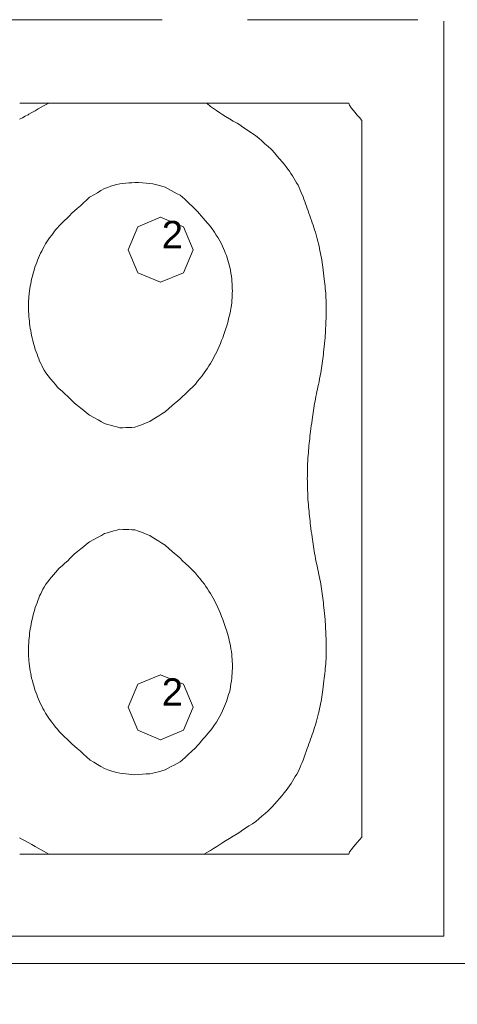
# Model space of a CAD drawing. Header units: millimetres. Extents: x -3350 to 1628655, y -3400 to 242269.
# Tile 69 of 73: x 1555339 to 1556943, y 33023 to 36628. Entities that reach past the tile are written whole.
import ezdxf
from ezdxf.xclip import XClip

# ---------------------------------------------------------------- set-up
doc = ezdxf.new("R2010")
doc.units = ezdxf.units.MM
doc.header["$MEASUREMENT"] = 0
doc.header["$XCLIPFRAME"] = 0
doc.linetypes.add('B0402', pattern=[937.5, 625, -312.5])
for name, color, linetype in [('19077_E_2-04_2_0', 7, 'Continuous'), ('19077_E_2-04_2_DLXLUMEX', 7, 'Continuous'), ('19077_E_2-04_2_New_0', 7, 'Continuous'), ('19077_E_2-04_2_New_DLXISO', 7, 'Continuous'), ('19077_E_2-04_2_New_DLXLUM', 7, 'Continuous')]:
    doc.layers.add(name, color=color, linetype=linetype)
doc.styles.add('GENERATED_STYLE_1', font='txt')

# ---------------------------------------------------------------- blocks, each defined once
blk = doc.blocks.new('Drawing_1_2', base_point=(1545683.5, -2338.8))
at = {"layer": '19077_E_2-04_2_New_0', "color": 6, "linetype": 'Continuous', "lineweight": 0}
for p, q in [((1556893.3, 33272.5), (1556893.3, 36622.5)), ((1556893.3, 36622.5), (1556893.3, 33272.5)), ((1556893.3, 36622.5), (1556893.3, 33272.5)), ((1556893.3, 33272.5), (1556893.3, 36622.5)), ((1556893.3, 36622.5), (1556893.3, 33272.5)), ((1556893.3, 36622.5), (1556893.3, 33272.5)), ((1556893.3, 33272.5), (1556893.3, 36622.5)), ((1556893.3, 33272.5), (1552743.3, 33272.5)), ((1552743.3, 33272.5), (1556893.3, 33272.5)), ((1556893.3, 33272.5), (1552743.3, 33272.5)), ((1556893.3, 33272.5), (1552743.3, 33272.5)), ((1552743.3, 33272.5), (1556893.3, 33272.5)), ((1556893.3, 33272.5), (1552743.3, 33272.5)), ((1552743.3, 33272.5), (1556893.3, 33272.5)), ((1556893.3, 33272.5), (1556893.4, 33272.5)), ((1556893.3, 33272.5), (1556893.4, 33272.5)), ((1556893.3, 33272.5), (1556893.4, 33272.5)), ((1556893.3, 33272.5), (1556893.4, 33272.5)), ((1552743.3, 33172.5), (1557893.3, 33172.5)), ((1557893.3, 33172.5), (1552743.3, 33172.5)), ((1552743.3, 33172.5), (1557893.3, 33172.5)), ((1557893.3, 33172.5), (1552743.3, 33172.5)), ((1552743.3, 33172.5), (1557893.3, 33172.5)), ((1557893.3, 33172.5), (1552743.3, 33172.5))]:
    blk.add_line(p, q, dxfattribs=at)
at = {"layer": '19077_E_2-04_2_New_DLXISO', "color": 2, "linetype": 'Continuous', "lineweight": 0, "flags": 128}
blk.add_lwpolyline([(1555339, 33572.5), (1555350.8, 33572.5), (1555362.6, 33572.5), (1555374.5, 33572.5), (1555386.3, 33572.5), (1555398.1, 33572.5), (1555410, 33572.5), (1555421.8, 33572.5), (1555433.6, 33572.5), (1555445.5, 33572.5), (1555457.3, 33572.5), (1555469.1, 33572.5), (1555481, 33572.5), (1555492.8, 33572.5), (1555504.6, 33572.5), (1555516.5, 33572.5), (1555528.3, 33572.5), (1555540.1, 33572.5), (1555552, 33572.5), (1555563.8, 33572.5), (1555575.6, 33572.5), (1555587.5, 33572.5), (1555599.3, 33572.5), (1555611.1, 33572.5), (1555623, 33572.5), (1555634.8, 33572.5), (1555646.6, 33572.5), (1555658.5, 33572.5), (1555670.3, 33572.5), (1555682.1, 33572.5), (1555694, 33572.5), (1555705.8, 33572.5), (1555717.6, 33572.5), (1555729.5, 33572.5), (1555741.3, 33572.5), (1555753.1, 33572.5), (1555765, 33572.5), (1555776.8, 33572.5), (1555788.6, 33572.5), (1555800.5, 33572.5), (1555812.3, 33572.5), (1555824.1, 33572.5), (1555836, 33572.5), (1555847.8, 33572.5), (1555859.6, 33572.5), (1555871.5, 33572.5), (1555883.3, 33572.5), (1555895.1, 33572.5), (1555907, 33572.5), (1555918.8, 33572.5), (1555930.6, 33572.5), (1555942.5, 33572.5), (1555954.3, 33572.5), (1555966.1, 33572.5), (1555978, 33572.5), (1555989.8, 33572.5), (1556001.6, 33572.5), (1556013.5, 33572.5), (1556025.3, 33572.5), (1556037.1, 33572.5), (1556049, 33572.5), (1556060.8, 33572.5), (1556072.6, 33572.5), (1556084.5, 33572.5), (1556096.3, 33572.5), (1556108.1, 33572.5), (1556120, 33572.5), (1556131.8, 33572.5), (1556143.6, 33572.5), (1556155.5, 33572.5), (1556167.3, 33572.5), (1556179.1, 33572.5), (1556191, 33572.5), (1556202.8, 33572.5), (1556214.6, 33572.5), (1556226.5, 33572.5), (1556238.3, 33572.5), (1556250.1, 33572.5), (1556262, 33572.5), (1556273.8, 33572.5), (1556285.6, 33572.5), (1556297.5, 33572.5), (1556309.3, 33572.5), (1556321.2, 33572.5), (1556333, 33572.5), (1556344.8, 33572.5), (1556356.7, 33572.5), (1556368.5, 33572.5), (1556380.3, 33572.5), (1556392.2, 33572.5), (1556404, 33572.5), (1556415.8, 33572.5), (1556427.7, 33572.5), (1556439.5, 33572.5), (1556451.3, 33572.5), (1556463.2, 33572.5), (1556475, 33572.5), (1556486.8, 33572.5), (1556498.7, 33572.5), (1556510.5, 33572.5), (1556522.3, 33572.5), (1556534.2, 33572.5), (1556546, 33572.5), (1556547.9, 33581.1), (1556554.9, 33589.7), (1556561.8, 33598.3), (1556568.7, 33606.9), (1556575.7, 33615.5), (1556593.3, 33634.1), (1556593.3, 33636.7), (1556593.3, 33646.3), (1556593.3, 33658.5), (1556593.3, 33667.1), (1556593.3, 33675.7), (1556593.3, 33684.3), (1556593.3, 33692.9), (1556593.3, 33701.5), (1556593.3, 33710), (1556593.3, 33718.6), (1556593.3, 33727.2), (1556593.3, 33735.8), (1556593.3, 33744.4), (1556593.3, 33755.2), (1556593.3, 33765.9), (1556593.3, 33776.6), (1556593.3, 33787.4), (1556593.3, 33796), (1556593.3, 33804.6), (1556593.3, 33813.2), (1556593.3, 33821.8), (1556593.3, 33830.4), (1556593.3, 33839), (1556593.3, 33847.5), (1556593.3, 33856.1), (1556593.3, 33864.7), (1556593.3, 33873.3), (1556593.3, 33881.9), (1556593.3, 33890.5), (1556593.3, 33899.1), (1556593.3, 33907.7), (1556593.3, 33916.3), (1556593.3, 33927), (1556593.3, 33937.8), (1556593.3, 33948.5), (1556593.3, 33959.3), (1556593.3, 33967.9), (1556593.3, 33976.5), (1556593.3, 33985), (1556593.3, 33993.6), (1556593.3, 34002.2), (1556593.3, 34010.8), (1556593.3, 34019.4), (1556593.3, 34028), (1556593.3, 34036.6), (1556593.3, 34045.2), (1556593.3, 34055.9), (1556593.3, 34066.7), (1556593.3, 34077.4), (1556593.3, 34088.2), (1556593.3, 34096.8), (1556593.3, 34105.4), (1556593.3, 34114), (1556593.3, 34122.5), (1556593.3, 34131.1), (1556593.3, 34139.7), (1556593.3, 34148.3), (1556593.3, 34156.9), (1556593.3, 34165.5), (1556593.3, 34174.1), (1556593.3, 34184.8), (1556593.3, 34195.6), (1556593.3, 34206.3), (1556593.3, 34217.1), (1556593.3, 34225.7), (1556593.3, 34234.3), (1556593.3, 34242.9), (1556593.3, 34251.5), (1556593.3, 34260), (1556593.3, 34268.6), (1556593.3, 34277.2), (1556593.3, 34285.8), (1556593.3, 34294.4), (1556593.3, 34303), (1556593.3, 34313.8), (1556593.3, 34324.5), (1556593.3, 34335.2), (1556593.3, 34346), (1556593.3, 34354.6), (1556593.3, 34363.2), (1556593.3, 34371.8), (1556593.3, 34380.4), (1556593.3, 34389), (1556593.3, 34397.5), (1556593.3, 34406.1), (1556593.3, 34414.7), (1556593.3, 34423.3), (1556593.3, 34431.9), (1556593.3, 34442.7), (1556593.3, 34453.4), (1556593.3, 34464.1), (1556593.3, 34474.9), (1556593.3, 34483.5), (1556593.3, 34492.1), (1556593.3, 34500.7), (1556593.3, 34509.3), (1556593.3, 34517.9), (1556593.3, 34526.5), (1556593.3, 34535), (1556593.3, 34543.6), (1556593.3, 34552.2), (1556593.3, 34560.8), (1556593.3, 34569.4), (1556593.3, 34578), (1556593.3, 34586.6), (1556593.3, 34595.2), (1556593.3, 34603.8), (1556593.3, 34614.5), (1556593.3, 34625.3), (1556593.3, 34636), (1556593.3, 34646.8), (1556593.3, 34655.4), (1556593.3, 34664), (1556593.3, 34672.5), (1556593.3, 34681.1), (1556593.3, 34689.7), (1556593.3, 34698.3), (1556593.3, 34706.9), (1556593.3, 34715.5), (1556593.3, 34724.1), (1556593.3, 34732.7), (1556593.3, 34743.4), (1556593.3, 34754.2), (1556593.3, 34764.9), (1556593.3, 34775.7), (1556593.3, 34784.3), (1556593.3, 34792.9), (1556593.3, 34801.5), (1556593.3, 34810), (1556593.3, 34818.6), (1556593.3, 34827.2), (1556593.3, 34835.8), (1556593.3, 34844.4), (1556593.3, 34853), (1556593.3, 34861.6), (1556593.3, 34872.3), (1556593.3, 34883.1), (1556593.3, 34893.8), (1556593.3, 34904.6), (1556593.3, 34913.2), (1556593.3, 34921.8), (1556593.3, 34930.4), (1556593.3, 34939), (1556593.3, 34947.5), (1556593.3, 34956.1), (1556593.3, 34964.7), (1556593.3, 34973.3), (1556593.3, 34981.9), (1556593.3, 34990.5), (1556593.3, 35001.3), (1556593.3, 35012), (1556593.3, 35022.7), (1556593.3, 35033.5), (1556593.3, 35042.1), (1556593.3, 35050.7), (1556593.3, 35059.3), (1556593.3, 35067.9), (1556593.3, 35076.5), (1556593.3, 35085), (1556593.3, 35093.6), (1556593.3, 35102.2), (1556593.3, 35110.8), (1556593.3, 35119.4), (1556593.3, 35130.2), (1556593.3, 35140.9), (1556593.3, 35151.6), (1556593.3, 35162.4), (1556593.3, 35171), (1556593.3, 35179.6), (1556593.3, 35188.2), (1556593.3, 35196.8), (1556593.3, 35205.4), (1556593.3, 35214), (1556593.3, 35222.5), (1556593.3, 35231.1), (1556593.3, 35239.7), (1556593.3, 35248.3), (1556593.3, 35256.9), (1556593.3, 35265.5), (1556593.3, 35274.1), (1556593.3, 35282.7), (1556593.3, 35291.3), (1556593.3, 35302), (1556593.3, 35312.8), (1556593.3, 35323.5), (1556593.3, 35334.3), (1556593.3, 35342.9), (1556593.3, 35351.5), (1556593.3, 35360), (1556593.3, 35368.6), (1556593.3, 35377.2), (1556593.3, 35385.8), (1556593.3, 35394.4), (1556593.3, 35403), (1556593.3, 35411.6), (1556593.3, 35420.2), (1556593.3, 35430.9), (1556593.3, 35441.7), (1556593.3, 35452.4), (1556593.3, 35463.2), (1556593.3, 35471.8), (1556593.3, 35480.4), (1556593.3, 35489), (1556593.3, 35497.5), (1556593.3, 35506.1), (1556593.3, 35514.7), (1556593.3, 35523.3), (1556593.3, 35531.9), (1556593.3, 35540.5), (1556593.3, 35549.1), (1556593.3, 35559.8), (1556593.3, 35570.6), (1556593.3, 35581.3), (1556593.3, 35592.1), (1556593.3, 35600.7), (1556593.3, 35609.3), (1556593.3, 35617.9), (1556593.3, 35626.5), (1556593.3, 35635), (1556593.3, 35643.6), (1556593.3, 35652.2), (1556593.3, 35660.8), (1556593.3, 35669.4), (1556593.3, 35678), (1556593.3, 35688.8), (1556593.3, 35699.5), (1556593.3, 35710.2), (1556593.3, 35721), (1556593.3, 35729.6), (1556593.3, 35738.2), (1556593.3, 35746.8), (1556593.3, 35755.4), (1556593.3, 35764), (1556593.3, 35772.5), (1556593.3, 35781.1), (1556593.3, 35789.7), (1556593.3, 35798.3), (1556593.3, 35806.9), (1556593.3, 35817.7), (1556593.3, 35828.4), (1556593.3, 35839.1), (1556593.3, 35849.9), (1556593.3, 35858.5), (1556593.3, 35867.1), (1556593.3, 35875.7), (1556593.3, 35884.3), (1556593.3, 35892.9), (1556593.3, 35901.5), (1556593.3, 35910), (1556593.3, 35918.6), (1556593.3, 35927.2), (1556593.3, 35935.8), (1556593.3, 35944.4), (1556593.3, 35953), (1556593.3, 35961.6), (1556593.3, 35970.2), (1556593.3, 35978.8), (1556593.3, 35989.5), (1556593.3, 36000.3), (1556593.3, 36011), (1556593.3, 36021.8), (1556593.3, 36030.4), (1556593.3, 36039), (1556593.3, 36047.5), (1556593.3, 36056.1), (1556593.3, 36064.7), (1556593.3, 36073.3), (1556593.3, 36081.9), (1556593.3, 36090.5), (1556593.3, 36099.1), (1556593.3, 36107.7), (1556593.3, 36118.4), (1556593.3, 36129.2), (1556593.3, 36139.9), (1556593.3, 36150.7), (1556593.3, 36159.3), (1556593.3, 36167.9), (1556593.3, 36176.5), (1556593.3, 36185), (1556593.3, 36193.6), (1556593.3, 36202.2), (1556593.3, 36210.8), (1556593.3, 36219.4), (1556593.3, 36228), (1556593.3, 36236.6), (1556593.3, 36248.6), (1556593.3, 36258.4), (1556584.3, 36270), (1556575.2, 36279.6), (1556568.3, 36288.2), (1556561.4, 36296.8), (1556554.4, 36305.4), (1556547.5, 36314), (1556546, 36322.5), (1556534.1, 36322.5), (1556522.3, 36322.5), (1556510.5, 36322.5), (1556498.6, 36322.5), (1556486.8, 36322.5), (1556475, 36322.5), (1556463.1, 36322.5), (1556451.3, 36322.5), (1556439.5, 36322.5), (1556427.6, 36322.5), (1556415.8, 36322.5), (1556404, 36322.5), (1556392.1, 36322.5), (1556380.3, 36322.5), (1556368.5, 36322.5), (1556356.6, 36322.5), (1556344.8, 36322.5), (1556333, 36322.5), (1556321.1, 36322.5), (1556309.3, 36322.5), (1556297.5, 36322.5), (1556285.6, 36322.5), (1556273.8, 36322.5), (1556262, 36322.5), (1556250.1, 36322.5), (1556238.3, 36322.5), (1556226.5, 36322.5), (1556214.6, 36322.5), (1556202.8, 36322.5), (1556191, 36322.5), (1556179.1, 36322.5), (1556167.3, 36322.5), (1556155.5, 36322.5), (1556143.6, 36322.5), (1556131.8, 36322.5), (1556120, 36322.5), (1556108.1, 36322.5), (1556096.3, 36322.5), (1556084.5, 36322.5), (1556072.6, 36322.5), (1556060.8, 36322.5), (1556049, 36322.5), (1556037.1, 36322.5), (1556025.3, 36322.5), (1556013.5, 36322.5), (1556001.6, 36322.5), (1555989.8, 36322.5), (1555978, 36322.5), (1555966.1, 36322.5), (1555954.3, 36322.5), (1555942.5, 36322.5), (1555930.6, 36322.5), (1555918.8, 36322.5), (1555907, 36322.5), (1555895.1, 36322.5), (1555883.3, 36322.5), (1555871.5, 36322.5), (1555859.6, 36322.5), (1555847.8, 36322.5), (1555836, 36322.5), (1555824.1, 36322.5), (1555812.3, 36322.5), (1555800.5, 36322.5), (1555788.6, 36322.5), (1555776.8, 36322.5), (1555765, 36322.5), (1555753.1, 36322.5), (1555741.3, 36322.5), (1555729.5, 36322.5), (1555717.6, 36322.5), (1555705.8, 36322.5), (1555694, 36322.5), (1555682.1, 36322.5), (1555670.3, 36322.5), (1555658.5, 36322.5), (1555646.6, 36322.5), (1555634.8, 36322.5), (1555623, 36322.5), (1555611.1, 36322.5), (1555599.3, 36322.5), (1555587.5, 36322.5), (1555575.6, 36322.5), (1555563.8, 36322.5), (1555552, 36322.5), (1555540.1, 36322.5), (1555528.3, 36322.5), (1555516.5, 36322.5), (1555504.6, 36322.5), (1555492.8, 36322.5), (1555481, 36322.5), (1555469.1, 36322.5), (1555457.3, 36322.5), (1555445.5, 36322.5), (1555433.6, 36322.5), (1555421.8, 36322.5), (1555410, 36322.5), (1555398.1, 36322.5), (1555386.3, 36322.5), (1555374.5, 36322.5), (1555362.6, 36322.5), (1555350.8, 36322.5), (1555339, 36322.5)], dxfattribs=at)
at = {"layer": '19077_E_2-04_2_New_DLXISO', "color": 5, "linetype": 'Continuous', "lineweight": 0, "flags": 128}
blk.add_lwpolyline([(1555338.4, 33631.7), (1555348.9, 33626.3), (1555359.3, 33620.9), (1555369.7, 33615.5), (1555373, 33613.6), (1555384.1, 33607.2), (1555395.2, 33600.8), (1555406.3, 33594.4), (1555417.4, 33588), (1555428.5, 33581.6), (1555445.5, 33572.5), (1555457.3, 33572.5), (1555469.1, 33572.5), (1555481, 33572.5), (1555492.8, 33572.5), (1555504.6, 33572.5), (1555516.5, 33572.5), (1555528.3, 33572.5), (1555540.1, 33572.5), (1555552, 33572.5), (1555563.8, 33572.5), (1555575.6, 33572.5), (1555587.5, 33572.5), (1555599.3, 33572.5), (1555611.1, 33572.5), (1555623, 33572.5), (1555634.8, 33572.5), (1555646.6, 33572.5), (1555658.5, 33572.5), (1555670.3, 33572.5), (1555682.1, 33572.5), (1555694, 33572.5), (1555705.8, 33572.5), (1555717.6, 33572.5), (1555729.5, 33572.5), (1555741.3, 33572.5), (1555753.1, 33572.5), (1555765, 33572.5), (1555776.8, 33572.5), (1555788.6, 33572.5), (1555800.5, 33572.5), (1555812.3, 33572.5), (1555824.1, 33572.5), (1555836, 33572.5), (1555847.8, 33572.5), (1555859.6, 33572.5), (1555871.5, 33572.5), (1555883.3, 33572.5), (1555895.1, 33572.5), (1555907, 33572.5), (1555918.8, 33572.5), (1555930.6, 33572.5), (1555942.5, 33572.5), (1555954.3, 33572.5), (1555966.1, 33572.5), (1555978, 33572.5), (1555989.8, 33572.5), (1556001.6, 33572.5), (1556013.5, 33572.5), (1556027.1, 33579.1), (1556038.6, 33585.6), (1556049.9, 33593), (1556061.2, 33600.5), (1556072.4, 33608), (1556083.7, 33615.5), (1556094.1, 33621.4), (1556108, 33629.9), (1556121.8, 33638.4), (1556135.7, 33646.9), (1556149.6, 33655.3), (1556153.9, 33658.5), (1556166.7, 33666.9), (1556179.5, 33675.4), (1556192.2, 33683.8), (1556205, 33692.2), (1556216.2, 33701.5), (1556227.3, 33711.4), (1556238.4, 33721.4), (1556249.4, 33731.4), (1556260.5, 33741.4), (1556263.5, 33744.4), (1556273, 33755.2), (1556282.4, 33765.9), (1556291.9, 33776.6), (1556301.4, 33787.4), (1556308.7, 33796.6), (1556316, 33805.9), (1556321.9, 33814), (1556327.9, 33822.2), (1556333.9, 33830.4), (1556339.1, 33839), (1556344.2, 33847.5), (1556349.4, 33856.1), (1556354.6, 33864.7), (1556359.8, 33873.3), (1556363.6, 33882.3), (1556367.5, 33891.2), (1556371.4, 33900.2), (1556374.8, 33908.2), (1556378.2, 33916.3), (1556381.9, 33927), (1556385.7, 33937.8), (1556389.4, 33948.5), (1556393.2, 33959.3), (1556396.3, 33967.9), (1556399.4, 33976.5), (1556402.5, 33985), (1556405.6, 33993.6), (1556408.7, 34002.2), (1556411.5, 34010.8), (1556414.4, 34019.4), (1556417.2, 34028), (1556420.1, 34036.6), (1556422.9, 34045.2), (1556426.9, 34059.8), (1556429.4, 34069.3), (1556432, 34078.7), (1556434.5, 34088.2), (1556436.3, 34096.8), (1556438.2, 34105.4), (1556440, 34114), (1556441.8, 34122.5), (1556443.6, 34131.1), (1556445, 34139.7), (1556446.3, 34148.3), (1556447.7, 34156.9), (1556449, 34165.5), (1556450.4, 34174.1), (1556451.7, 34184.8), (1556453, 34195.6), (1556454.3, 34206.3), (1556455.6, 34217.1), (1556456.5, 34225.7), (1556457.5, 34234.3), (1556458.4, 34242.9), (1556459.3, 34251.5), (1556460.3, 34260), (1556460.8, 34268.6), (1556461.4, 34277.2), (1556462, 34285.8), (1556462.5, 34294.4), (1556463.1, 34303), (1556463, 34313.8), (1556463, 34324.5), (1556462.9, 34335.2), (1556462.9, 34346), (1556462.5, 34354.6), (1556462.2, 34363.2), (1556461.9, 34371.8), (1556461.5, 34380.4), (1556461.2, 34389), (1556460.6, 34397.5), (1556460.1, 34406.1), (1556459.5, 34414.7), (1556459, 34423.3), (1556458.4, 34431.9), (1556457.4, 34442.7), (1556456.4, 34453.4), (1556455.3, 34464.1), (1556454.3, 34474.9), (1556453.3, 34483.5), (1556452.4, 34492.1), (1556451.4, 34500.7), (1556450.4, 34509.3), (1556449.4, 34517.9), (1556448.1, 34526.5), (1556446.8, 34535), (1556445.5, 34543.6), (1556444.2, 34552.2), (1556442.9, 34560.8), (1556441.2, 34569.4), (1556439.4, 34578), (1556437.6, 34586.6), (1556435.9, 34595.2), (1556434.1, 34603.8), (1556431.7, 34615), (1556429.3, 34626.2), (1556426.9, 34637.4), (1556424.8, 34646.8), (1556423.3, 34655.4), (1556421.8, 34664), (1556420.3, 34672.5), (1556418.8, 34681.1), (1556417.3, 34689.7), (1556416.1, 34698.3), (1556414.8, 34706.9), (1556413.5, 34715.5), (1556412.3, 34724.1), (1556411, 34732.7), (1556409.6, 34743.4), (1556408.1, 34754.2), (1556406.7, 34764.9), (1556405.2, 34775.7), (1556404.2, 34784.3), (1556403.3, 34792.9), (1556402.3, 34801.5), (1556401.3, 34810), (1556400.3, 34818.6), (1556399.6, 34827.2), (1556398.8, 34835.8), (1556398, 34844.4), (1556397.3, 34853), (1556396.5, 34861.6), (1556395.9, 34872.3), (1556395.3, 34883.1), (1556394.8, 34893.8), (1556394.2, 34904.6), (1556394, 34913.2), (1556393.8, 34921.8), (1556393.7, 34930.4), (1556393.5, 34939), (1556393.3, 34947.5), (1556393.5, 34956.1), (1556393.7, 34964.7), (1556393.8, 34973.3), (1556394, 34981.9), (1556394.1, 34990.5), (1556394.7, 35001.3), (1556395.3, 35012), (1556395.9, 35022.7), (1556396.5, 35033.5), (1556397.3, 35042.1), (1556398, 35050.7), (1556398.8, 35059.3), (1556399.5, 35067.9), (1556400.3, 35076.5), (1556401.3, 35085), (1556402.2, 35093.6), (1556403.2, 35102.2), (1556404.2, 35110.8), (1556405.2, 35119.4), (1556406.6, 35130.2), (1556408.1, 35140.9), (1556409.5, 35151.6), (1556411, 35162.4), (1556412.2, 35171), (1556413.5, 35179.6), (1556414.8, 35188.2), (1556416, 35196.8), (1556417.3, 35205.4), (1556418.8, 35214), (1556420.3, 35222.5), (1556421.8, 35231.1), (1556423.3, 35239.7), (1556424.8, 35248.3), (1556426.9, 35257.8), (1556428.7, 35266.2), (1556430.5, 35274.6), (1556432.3, 35282.9), (1556434, 35291.3), (1556436.3, 35302), (1556438.5, 35312.8), (1556440.7, 35323.5), (1556442.9, 35334.3), (1556444.2, 35342.9), (1556445.5, 35351.5), (1556446.8, 35360), (1556448.1, 35368.6), (1556449.4, 35377.2), (1556450.3, 35385.8), (1556451.3, 35394.4), (1556452.3, 35403), (1556453.3, 35411.6), (1556454.3, 35420.2), (1556455.3, 35430.9), (1556456.3, 35441.7), (1556457.3, 35452.4), (1556458.4, 35463.2), (1556458.9, 35471.8), (1556459.5, 35480.4), (1556460, 35489), (1556460.6, 35497.5), (1556461.2, 35506.1), (1556461.5, 35514.7), (1556461.8, 35523.3), (1556462.2, 35531.9), (1556462.5, 35540.5), (1556462.8, 35549.1), (1556462.9, 35559.8), (1556462.9, 35570.6), (1556463, 35581.3), (1556463.1, 35592.1), (1556462.5, 35600.7), (1556461.9, 35609.3), (1556461.4, 35617.9), (1556460.8, 35626.5), (1556460.2, 35635), (1556459.3, 35643.6), (1556458.3, 35652.2), (1556457.4, 35660.8), (1556456.5, 35669.4), (1556455.5, 35678), (1556454.2, 35688.8), (1556452.9, 35699.5), (1556451.6, 35710.2), (1556450.3, 35721), (1556448.9, 35729.6), (1556447.6, 35738.2), (1556446.2, 35746.8), (1556444.9, 35755.4), (1556443.5, 35764), (1556441.7, 35772.5), (1556439.9, 35781.1), (1556438.1, 35789.7), (1556436.3, 35798.3), (1556434.5, 35806.9), (1556431.9, 35816.3), (1556429.4, 35825.7), (1556426.9, 35835), (1556422.9, 35849.9), (1556420, 35858.5), (1556417.2, 35867.1), (1556414.3, 35875.7), (1556411.5, 35884.3), (1556408.6, 35892.9), (1556405.5, 35901.5), (1556402.4, 35910), (1556399.3, 35918.6), (1556396.2, 35927.2), (1556393.1, 35935.8), (1556390.1, 35944.4), (1556387.1, 35953), (1556384, 35961.6), (1556381, 35970.2), (1556378, 35978.8), (1556371.4, 35994.5), (1556367.5, 36003.6), (1556363.5, 36012.7), (1556359.5, 36021.8), (1556354.3, 36030.4), (1556349.2, 36039), (1556344, 36047.5), (1556338.8, 36056.1), (1556333.6, 36064.7), (1556327.7, 36072.8), (1556321.9, 36080.8), (1556316, 36088.8), (1556308.6, 36098.3), (1556301.1, 36107.7), (1556291.6, 36118.4), (1556282.2, 36129.2), (1556272.7, 36139.9), (1556263.2, 36150.7), (1556260.5, 36153.4), (1556249.3, 36163.5), (1556238.2, 36173.5), (1556227.1, 36183.6), (1556215.9, 36193.6), (1556205, 36202.6), (1556192.2, 36211.1), (1556179.3, 36219.6), (1556166.5, 36228.1), (1556153.6, 36236.6), (1556149.6, 36239.6), (1556135.7, 36248.1), (1556121.8, 36256.6), (1556108, 36265.1), (1556094.1, 36273.6), (1556083.6, 36279.6), (1556072.3, 36287.1), (1556061.1, 36294.5), (1556049.9, 36302), (1556038.6, 36309.5), (1556025.3, 36322.5), (1556013.5, 36322.5), (1556001.6, 36322.5), (1555989.8, 36322.5), (1555978, 36322.5), (1555966.1, 36322.5), (1555954.3, 36322.5), (1555942.5, 36322.5), (1555930.6, 36322.5), (1555918.8, 36322.5), (1555907, 36322.5), (1555895.1, 36322.5), (1555883.3, 36322.5), (1555871.5, 36322.5), (1555859.6, 36322.5), (1555847.8, 36322.5), (1555836, 36322.5), (1555824.1, 36322.5), (1555812.3, 36322.5), (1555800.5, 36322.5), (1555788.6, 36322.5), (1555776.8, 36322.5), (1555765, 36322.5), (1555753.1, 36322.5), (1555741.3, 36322.5), (1555729.5, 36322.5), (1555717.6, 36322.5), (1555705.8, 36322.5), (1555694, 36322.5), (1555682.1, 36322.5), (1555670.3, 36322.5), (1555658.5, 36322.5), (1555646.6, 36322.5), (1555634.8, 36322.5), (1555623, 36322.5), (1555611.1, 36322.5), (1555599.3, 36322.5), (1555587.5, 36322.5), (1555575.6, 36322.5), (1555563.8, 36322.5), (1555552, 36322.5), (1555540.1, 36322.5), (1555528.3, 36322.5), (1555516.5, 36322.5), (1555504.6, 36322.5), (1555492.8, 36322.5), (1555481, 36322.5), (1555469.1, 36322.5), (1555457.3, 36322.5), (1555445.5, 36322.5), (1555428.5, 36313.4), (1555417.4, 36307), (1555406.3, 36300.7), (1555395.2, 36294.3), (1555384.1, 36287.9), (1555373, 36281.5), (1555369.8, 36279.6), (1555359.3, 36274.2), (1555348.9, 36268.8), (1555338.4, 36263.4)], dxfattribs=at)
at = {"layer": '19077_E_2-04_2_New_DLXISO', "color": 3, "linetype": 'Continuous', "lineweight": 0, "flags": 128}
for points in [[(1555379.5, 35489), (1555381, 35480.4), (1555382.6, 35471.8), (1555384.2, 35463.2), (1555387.3, 35452.4), (1555390.3, 35441.7), (1555393.4, 35430.9), (1555396.4, 35420.2), (1555399.5, 35411.6), (1555402.7, 35403), (1555405.8, 35394.4), (1555408.9, 35385.8), (1555412, 35377.2), (1555416.2, 35369.1), (1555420.3, 35361.1), (1555424.4, 35353), (1555428.5, 35344.9), (1555434.6, 35334.3), (1555443.5, 35323.5), (1555452.3, 35312.8), (1555461.2, 35302), (1555470, 35291.3), (1555477, 35283.8), (1555483.9, 35276.2), (1555494.4, 35266.9), (1555504.9, 35257.6), (1555515.4, 35248.3), (1555523.4, 35240.1), (1555531.4, 35232), (1555539.4, 35223.8), (1555551.5, 35214.6), (1555563.7, 35205.4), (1555574.1, 35196.7), (1555584.5, 35188.1), (1555594.9, 35179.4), (1555610.8, 35170.9), (1555626.7, 35162.4), (1555638.5, 35155.7), (1555650.3, 35149), (1555661.4, 35145.8), (1555672.5, 35142.7), (1555683.6, 35139.6), (1555694.7, 35136.4), (1555705.8, 35133.3), (1555716.9, 35133.7), (1555728, 35134.1), (1555739.1, 35134.4), (1555750.2, 35134.8), (1555761.3, 35135.2), (1555775.1, 35140.5), (1555789, 35145.8), (1555802.9, 35151), (1555816.7, 35156.3), (1555825.2, 35162.4), (1555836.9, 35169.8), (1555848.7, 35177.2), (1555860.5, 35184.7), (1555872.2, 35192.1), (1555886.4, 35205.4), (1555896.7, 35213.8), (1555907.1, 35222.2), (1555917.4, 35230.6), (1555927.7, 35239), (1555936.2, 35248.3), (1555945.2, 35256.9), (1555954.1, 35265.5), (1555963.1, 35274.1), (1555972, 35282.7), (1555983.2, 35293.4), (1555991.4, 35303.6), (1555999.6, 35313.8), (1556007.7, 35324.1), (1556015.9, 35334.3), (1556021.6, 35342.9), (1556027.3, 35351.5), (1556033, 35360.1), (1556038.6, 35368.7), (1556043.8, 35377.2), (1556048.2, 35385.8), (1556052.5, 35394.4), (1556056.9, 35403), (1556061.2, 35411.6), (1556065.6, 35420.2), (1556070.2, 35430.9), (1556074.8, 35441.7), (1556079.4, 35452.4), (1556084, 35463.2), (1556086.5, 35470.8), (1556089, 35478.4), (1556091.6, 35486), (1556094.1, 35493.7), (1556098.4, 35506.1), (1556100.7, 35514.7), (1556102.9, 35523.3), (1556105.1, 35531.9), (1556107.3, 35540.5), (1556109.5, 35549.1), (1556111.3, 35559.8), (1556113.1, 35570.6), (1556114.9, 35581.3), (1556116.7, 35592.1), (1556117.2, 35600.7), (1556117.6, 35609.3), (1556118.1, 35617.9), (1556118.5, 35626.5), (1556118.9, 35635), (1556118.5, 35643.6), (1556118.1, 35652.2), (1556117.7, 35660.8), (1556117.2, 35669.4), (1556116.8, 35678), (1556115.1, 35688.8), (1556113.4, 35699.5), (1556111.7, 35710.2), (1556110, 35721), (1556107.5, 35729.6), (1556105, 35738.2), (1556102.5, 35746.8), (1556100, 35755.4), (1556097.5, 35764), (1556094.1, 35772), (1556090.3, 35780.7), (1556086.5, 35789.4), (1556082.7, 35798.2), (1556078.8, 35806.9), (1556072.5, 35817.7), (1556066.2, 35828.4), (1556059.9, 35839.1), (1556053.6, 35849.9), (1556048.6, 35856.6), (1556043.6, 35863.4), (1556038.6, 35870.2), (1556029, 35881.5), (1556019.3, 35892.9), (1556012.1, 35900.9), (1556004.9, 35909), (1555997.6, 35917.1), (1555990.4, 35925.2), (1555980.2, 35935.8), (1555971.2, 35944.4), (1555962.1, 35953), (1555953.1, 35961.6), (1555944.1, 35970.2), (1555927.7, 35984.5), (1555916.6, 35990.4), (1555905.5, 35996.4), (1555894.4, 36002.3), (1555883.3, 36008.3), (1555872.2, 36014.2), (1555859.7, 36018), (1555847.2, 36021.8), (1555837, 36024), (1555826.9, 36026.2), (1555816.7, 36028.4), (1555802.9, 36029.2), (1555789, 36030.1), (1555775.1, 36030.9), (1555761.3, 36031.7), (1555750.2, 36030.7), (1555739.1, 36029.7), (1555728, 36028.7), (1555716.9, 36027.7), (1555705.8, 36026.7), (1555695.5, 36024.2), (1555685.3, 36021.8), (1555673.6, 36017.6), (1555662, 36013.5), (1555650.3, 36009.3), (1555637, 36001.7), (1555623.7, 35994.1), (1555610.4, 35986.4), (1555597.1, 35978.8), (1555594.9, 35977.2), (1555583.7, 35966.9), (1555572.6, 35956.5), (1555561.4, 35946.2), (1555550.3, 35935.8), (1555539.4, 35927.2), (1555530.5, 35918.6), (1555521.7, 35910), (1555512.8, 35901.4), (1555503.9, 35892.9), (1555493.9, 35883), (1555483.9, 35873.1), (1555477.2, 35865.4), (1555470.6, 35857.6), (1555463.9, 35849.9), (1555456.3, 35839.1), (1555448.8, 35828.4), (1555441.3, 35817.7), (1555433.7, 35806.9), (1555428.5, 35797.3), (1555424.2, 35789), (1555419.9, 35780.6), (1555415.7, 35772.3), (1555411.4, 35764), (1555408.1, 35755.4), (1555404.7, 35746.8), (1555401.3, 35738.2), (1555398, 35729.6), (1555394.6, 35721), (1555391.6, 35710.2), (1555388.6, 35699.5), (1555385.6, 35688.8), (1555382.6, 35678), (1555381.1, 35669.4), (1555379.5, 35660.8), (1555378, 35652.2), (1555376.4, 35643.6), (1555374.8, 35635), (1555373.9, 35624), (1555373, 35613), (1555372.4, 35606.1), (1555371.8, 35599.1), (1555371.2, 35592.1), (1555371.5, 35581.3), (1555371.7, 35570.6), (1555371.9, 35559.8), (1555372.2, 35549.1), (1555373, 35540.2), (1555373.8, 35531.7), (1555374.6, 35523.2), (1555375.5, 35514.6), (1555376.3, 35506.1), (1555377.9, 35497.5)], [(1555377.9, 34242.9), (1555379.5, 34234.3), (1555381.1, 34225.7), (1555382.6, 34217.1), (1555385.6, 34206.3), (1555388.6, 34195.6), (1555391.6, 34184.8), (1555394.6, 34174.1), (1555398, 34165.5), (1555401.3, 34156.9), (1555404.7, 34148.3), (1555408, 34139.7), (1555411.4, 34131.1), (1555415.7, 34122.8), (1555419.9, 34114.4), (1555424.2, 34106.1), (1555428.5, 34097.7), (1555433.7, 34088.2), (1555441.2, 34077.4), (1555448.8, 34066.7), (1555456.3, 34055.9), (1555463.9, 34045.2), (1555470.6, 34037.4), (1555477.2, 34029.7), (1555483.9, 34021.9), (1555493.9, 34012.1), (1555503.9, 34002.2), (1555512.8, 33993.6), (1555521.7, 33985), (1555530.5, 33976.5), (1555539.4, 33967.9), (1555550.3, 33959.3), (1555561.4, 33948.9), (1555572.6, 33938.6), (1555583.7, 33928.2), (1555597.1, 33916.3), (1555610.4, 33908.7), (1555623.7, 33901), (1555637, 33893.4), (1555650.3, 33885.7), (1555661.9, 33881.6), (1555673.5, 33877.5), (1555685.1, 33873.3), (1555695.5, 33870.9), (1555705.8, 33868.4), (1555716.9, 33867.4), (1555728, 33866.3), (1555739.1, 33865.3), (1555750.2, 33864.3), (1555761.3, 33863.3), (1555775.1, 33864.1), (1555789, 33865), (1555802.9, 33865.8), (1555816.7, 33866.7), (1555827, 33868.9), (1555837.2, 33871.1), (1555847.4, 33873.3), (1555859.8, 33877.1), (1555872.2, 33880.8), (1555883.3, 33886.8), (1555894.4, 33892.7), (1555905.5, 33898.7), (1555916.6, 33904.6), (1555927.7, 33910.6), (1555935.1, 33916.3), (1555946.4, 33927), (1555957.7, 33937.8), (1555969, 33948.5), (1555983.2, 33961.7), (1555990.4, 33969.8), (1555997.6, 33977.9), (1556004.9, 33986), (1556012.1, 33994.1), (1556019.4, 34002.2), (1556029, 34013.5), (1556038.6, 34024.9), (1556043.6, 34031.6), (1556048.6, 34038.4), (1556053.7, 34045.2), (1556060, 34055.9), (1556066.3, 34066.7), (1556072.6, 34077.4), (1556078.9, 34088.2), (1556082.7, 34096.9), (1556086.5, 34105.6), (1556090.3, 34114.3), (1556094.1, 34123), (1556097.6, 34131.1), (1556100.1, 34139.7), (1556102.6, 34148.3), (1556105.1, 34156.9), (1556107.6, 34165.5), (1556110.1, 34174.1), (1556111.8, 34184.8), (1556113.5, 34195.6), (1556115.2, 34206.3), (1556116.9, 34217.1), (1556117.3, 34225.7), (1556117.7, 34234.3), (1556118.1, 34242.9), (1556118.6, 34251.5), (1556119, 34260), (1556118.6, 34268.6), (1556118.1, 34277.2), (1556117.7, 34285.8), (1556117.2, 34294.4), (1556116.8, 34303), (1556115, 34313.8), (1556113.2, 34324.5), (1556111.4, 34335.2), (1556109.6, 34346), (1556107.4, 34354.6), (1556105.2, 34363.2), (1556102.9, 34371.8), (1556100.7, 34380.4), (1556098.5, 34389), (1556094.1, 34401.6), (1556091.6, 34409.2), (1556089.1, 34416.8), (1556086.5, 34424.3), (1556084, 34431.9), (1556079.4, 34442.7), (1556074.8, 34453.4), (1556070.2, 34464.1), (1556065.6, 34474.9), (1556061.3, 34483.5), (1556056.9, 34492.1), (1556052.6, 34500.7), (1556048.2, 34509.3), (1556043.9, 34517.9), (1556038.6, 34526.5), (1556033, 34535.1), (1556027.3, 34543.7), (1556021.7, 34552.2), (1556016, 34560.8), (1556007.8, 34571), (1555999.6, 34581.3), (1555991.4, 34591.5), (1555983.2, 34601.7), (1555981, 34603.8), (1555969.8, 34614.5), (1555958.6, 34625.3), (1555947.4, 34636), (1555936.2, 34646.8), (1555927.7, 34656.1), (1555917.4, 34664.5), (1555907.1, 34672.9), (1555896.8, 34681.3), (1555886.5, 34689.7), (1555872.2, 34703), (1555860.5, 34710.5), (1555848.7, 34717.9), (1555837, 34725.3), (1555825.2, 34732.7), (1555816.7, 34738.8), (1555802.9, 34744.1), (1555789, 34749.4), (1555775.1, 34754.6), (1555761.3, 34759.9), (1555750.2, 34760.3), (1555739.1, 34760.7), (1555728, 34761.1), (1555716.9, 34761.4), (1555705.8, 34761.8), (1555694.7, 34758.7), (1555683.6, 34755.5), (1555672.5, 34752.4), (1555661.4, 34749.3), (1555650.3, 34746.1), (1555638.5, 34739.4), (1555626.6, 34732.7), (1555610.7, 34724.2), (1555594.9, 34715.7), (1555584.5, 34707), (1555574.1, 34698.4), (1555563.6, 34689.7), (1555551.5, 34680.5), (1555539.4, 34671.3), (1555531.4, 34663.1), (1555523.4, 34654.9), (1555515.3, 34646.8), (1555504.9, 34637.5), (1555494.4, 34628.2), (1555483.9, 34618.9), (1555470, 34603.8), (1555462.9, 34595.2), (1555455.8, 34586.6), (1555448.8, 34578), (1555441.7, 34569.4), (1555434.6, 34560.8), (1555428.5, 34550.2), (1555424.4, 34542.1), (1555420.2, 34534), (1555416.1, 34526), (1555412, 34517.9), (1555408.9, 34509.3), (1555405.8, 34500.7), (1555402.6, 34492.1), (1555399.5, 34483.5), (1555396.4, 34474.9), (1555393.3, 34464.1), (1555390.3, 34453.4), (1555387.3, 34442.7), (1555384.2, 34431.9), (1555382.6, 34423.3), (1555381, 34414.7), (1555379.4, 34406.1), (1555377.9, 34397.5), (1555376.3, 34389), (1555375.5, 34380.5), (1555374.6, 34372), (1555373.8, 34363.5), (1555373, 34355.1), (1555372.2, 34346), (1555371.9, 34335.2), (1555371.7, 34324.5), (1555371.5, 34313.8), (1555371.2, 34303), (1555371.8, 34296), (1555372.4, 34288.9), (1555373, 34281.9), (1555373.9, 34271), (1555374.8, 34260), (1555376.4, 34251.5)]]:
    blk.add_lwpolyline(points, close=True, dxfattribs=at)
at = {"layer": '19077_E_2-04_2_New_DLXLUM', "color": 1, "linetype": 'Continuous', "lineweight": 0}
for p, q in [((1555771.6, 35869.2), (1555855.8, 35904.1)), ((1555855.8, 35904.1), (1555771.6, 35869.2)), ((1555855.8, 35904.1), (1555771.6, 35869.2)), ((1555771.6, 35869.2), (1555855.8, 35904.1)), ((1555855.8, 35904.1), (1555940, 35869.2)), ((1555940, 35869.2), (1555855.8, 35904.1)), ((1555940, 35869.2), (1555855.8, 35904.1)), ((1555855.8, 35904.1), (1555855.9, 35904.1)), ((1555855.8, 35904.1), (1555940, 35869.2)), ((1555855.8, 35904.1), (1555855.9, 35904.1)), ((1555736.8, 35785), (1555771.6, 35869.2)), ((1555771.6, 35869.2), (1555736.8, 35785)), ((1555771.6, 35869.2), (1555736.8, 35785)), ((1555736.8, 35785), (1555771.6, 35869.2)), ((1555771.6, 35869.2), (1555771.7, 35869.2)), ((1555771.6, 35869.2), (1555771.7, 35869.2)), ((1555940, 35869.2), (1555974.8, 35785)), ((1555974.8, 35785), (1555940, 35869.2)), ((1555940, 35869.2), (1555940, 35869.2)), ((1555974.8, 35785), (1555940, 35869.2)), ((1555940, 35869.2), (1555940, 35869.2)), ((1555940, 35869.2), (1555974.8, 35785)), ((1555771.6, 35700.9), (1555736.8, 35785)), ((1555736.8, 35785), (1555771.6, 35700.9)), ((1555736.8, 35785), (1555736.8, 35785)), ((1555736.8, 35785), (1555771.6, 35700.9)), ((1555771.6, 35700.9), (1555736.8, 35785)), ((1555736.8, 35785), (1555736.8, 35785)), ((1555974.8, 35785), (1555940, 35700.9)), ((1555940, 35700.9), (1555974.8, 35785)), ((1555940, 35700.9), (1555974.8, 35785)), ((1555974.8, 35785), (1555940, 35700.9)), ((1555974.8, 35785), (1555974.9, 35785)), ((1555974.8, 35785), (1555974.9, 35785)), ((1555855.8, 35666), (1555771.6, 35700.9)), ((1555771.6, 35700.9), (1555855.8, 35666)), ((1555771.6, 35700.9), (1555771.7, 35700.9)), ((1555771.6, 35700.9), (1555855.8, 35666)), ((1555855.8, 35666), (1555771.6, 35700.9)), ((1555771.6, 35700.9), (1555771.7, 35700.9)), ((1555940, 35700.9), (1555855.8, 35666)), ((1555855.8, 35666), (1555940, 35700.9)), ((1555855.8, 35666), (1555940, 35700.9)), ((1555940, 35700.9), (1555855.8, 35666)), ((1555940, 35700.9), (1555940, 35700.9)), ((1555940, 35700.9), (1555940, 35700.9)), ((1555855.8, 35666), (1555855.9, 35666)), ((1555855.8, 35666), (1555855.9, 35666)), ((1555771.6, 34194.2), (1555855.8, 34229.1)), ((1555855.8, 34229.1), (1555771.6, 34194.2)), ((1555855.8, 34229.1), (1555771.6, 34194.2)), ((1555771.6, 34194.2), (1555855.8, 34229.1)), ((1555855.8, 34229.1), (1555940, 34194.2)), ((1555940, 34194.2), (1555855.8, 34229.1)), ((1555940, 34194.2), (1555855.8, 34229.1)), ((1555855.8, 34229.1), (1555855.9, 34229.1)), ((1555855.8, 34229.1), (1555940, 34194.2)), ((1555855.8, 34229.1), (1555855.9, 34229.1)), ((1555736.8, 34110), (1555771.6, 34194.2)), ((1555771.6, 34194.2), (1555736.8, 34110)), ((1555771.6, 34194.2), (1555736.8, 34110)), ((1555736.8, 34110), (1555771.6, 34194.2)), ((1555771.6, 34194.2), (1555771.7, 34194.2)), ((1555771.6, 34194.2), (1555771.7, 34194.2)), ((1555940, 34194.2), (1555974.8, 34110)), ((1555974.8, 34110), (1555940, 34194.2)), ((1555940, 34194.2), (1555940, 34194.2)), ((1555974.8, 34110), (1555940, 34194.2)), ((1555940, 34194.2), (1555940, 34194.2)), ((1555940, 34194.2), (1555974.8, 34110)), ((1555771.6, 34025.9), (1555736.8, 34110)), ((1555736.8, 34110), (1555771.6, 34025.9)), ((1555736.8, 34110), (1555736.8, 34110)), ((1555736.8, 34110), (1555771.6, 34025.9)), ((1555771.6, 34025.9), (1555736.8, 34110)), ((1555736.8, 34110), (1555736.8, 34110)), ((1555974.8, 34110), (1555940, 34025.9)), ((1555940, 34025.9), (1555974.8, 34110)), ((1555940, 34025.9), (1555974.8, 34110)), ((1555974.8, 34110), (1555940, 34025.9)), ((1555974.8, 34110), (1555974.9, 34110)), ((1555974.8, 34110), (1555974.9, 34110)), ((1555855.8, 33991), (1555771.6, 34025.9)), ((1555771.6, 34025.9), (1555855.8, 33991)), ((1555771.6, 34025.9), (1555771.7, 34025.9)), ((1555771.6, 34025.9), (1555855.8, 33991)), ((1555855.8, 33991), (1555771.6, 34025.9)), ((1555771.6, 34025.9), (1555771.7, 34025.9)), ((1555940, 34025.9), (1555855.8, 33991)), ((1555855.8, 33991), (1555940, 34025.9)), ((1555855.8, 33991), (1555940, 34025.9)), ((1555940, 34025.9), (1555855.8, 33991)), ((1555940, 34025.9), (1555940, 34025.9)), ((1555940, 34025.9), (1555940, 34025.9)), ((1555855.8, 33991), (1555855.9, 33991)), ((1555855.8, 33991), (1555855.9, 33991))]:
    blk.add_line(p, q, dxfattribs=at)
at = {"layer": '19077_E_2-04_2_DLXLUMEX', "color": 6, "linetype": 'Continuous', "lineweight": 0, "char_height": 100, "attachment_point": 7, "style": 'GENERATED_STYLE_1'}
for insert in [(1555859.9, 35790.8), (1555859.9, 34115.8)]:
    blk.add_mtext('\\A1;{\\pql;\\fArial|b0|i0|c0|p38;2}', dxfattribs=dict(at, insert=insert))

msp = doc.modelspace()

# ---------------------------------------------------------------- linework, layer by layer
at = {"layer": '19077_E_2-04_2_0', "color": 85, "linetype": 'B0402', "lineweight": 0, "flags": 128}
msp.add_lwpolyline([(1552738.3, 10963.5), (1628655.4, 10963.5), (1628655.4, 36627.5), (1552738.3, 36627.5)], close=True, dxfattribs=at)

# ---------------------------------------------------------------- block references
at = {"color": 174, "linetype": 'B0402', "lineweight": 0, "true_color": 0x0000aa}
ref = msp.add_blockref('Drawing_1_2', (1545683.5, -2338.8), dxfattribs=at)
XClip(ref).set_block_clipping_path([(1552743.3092323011, 10968.4528812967), (1628650.371970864, 36622.544083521)])

doc.saveas('drawing.dxf')
